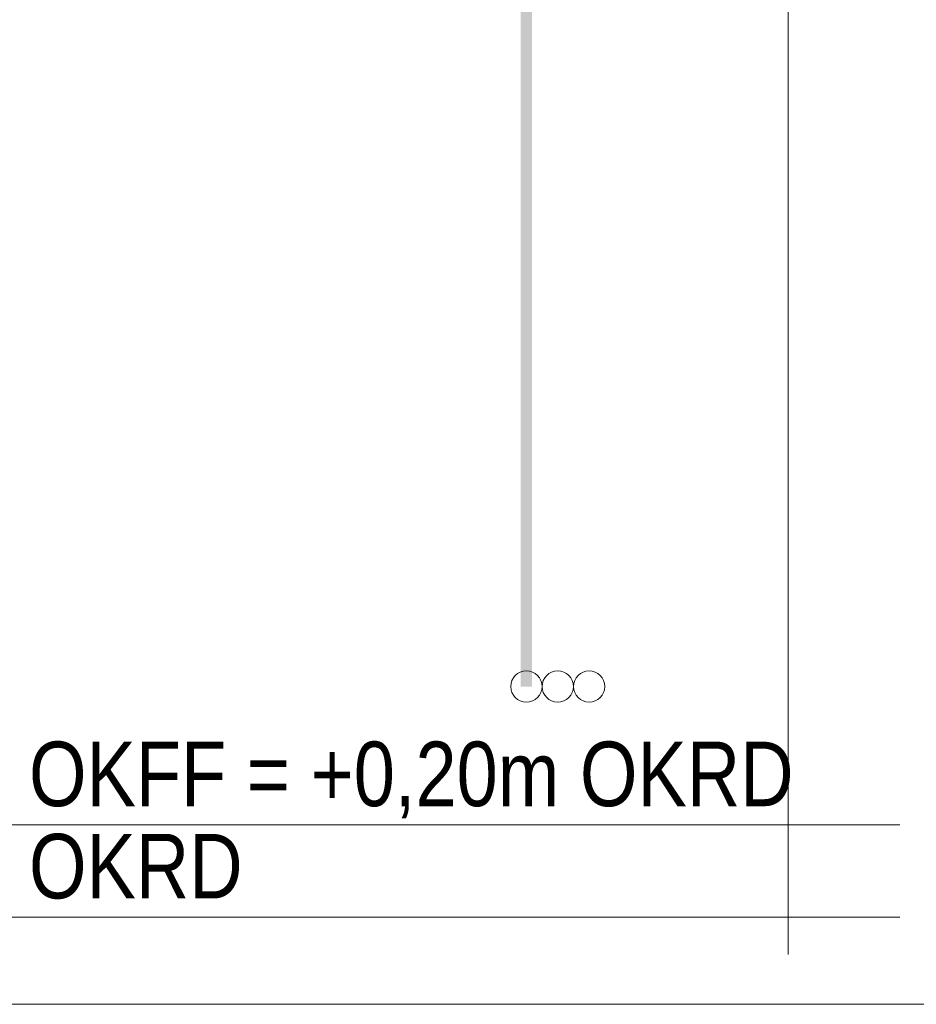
# Model space of a CAD drawing. Extents: x -620 to 300, y 62 to 1162.
# Tile 185 of 256: x 150 to 169, y 784 to 806. Entities that reach past the tile are written whole.
import ezdxf
from ezdxf.lldxf.tags import DXFTag

# ---------------------------------------------------------------- set-up
doc = ezdxf.new("R2010")
doc.units = 0
doc.layers.get('0').update_dxf_attribs({"lineweight": 13})
doc.layers.add('E_Betonbaudose', color=1, linetype='Continuous', lineweight=13, true_color=0xff0000)
doc.layers.add('E_Detail_Beschriftung', color=7, linetype='Continuous', lineweight=13, true_color=0x009900)
doc.layers.add('E_Detail_Linie_Text_Bem', color=7, linetype='Continuous', lineweight=13)
doc.styles.get("Standard").update_dxf_attribs({"font": 'ARIALN.TTF'})
tags = doc.linetypes.add('fein_strichliert-A06G94UT8I', pattern=[4, 1, -2, 1]).pattern_tags.tags
tags[8:9] = [DXFTag(74, 4), DXFTag(75, 0), DXFTag(340, '0'), DXFTag(46, 0.0), DXFTag(50, 0.0), DXFTag(44, 0.0), DXFTag(45, 0.0)]
tags[6:7] = [DXFTag(74, 4), DXFTag(75, 0), DXFTag(340, '0'), DXFTag(46, 0.0), DXFTag(50, 0.0), DXFTag(44, 0.0), DXFTag(45, 0.0)]
tags[4:5] = [DXFTag(74, 4), DXFTag(75, 0), DXFTag(340, '0'), DXFTag(46, 0.0), DXFTag(50, 0.0), DXFTag(44, 0.0), DXFTag(45, 0.0)]

# ---------------------------------------------------------------- blocks, each defined once
blk = doc.blocks.new('Referenz-A06G94UW8I')
at = {"layer": 'E_Betonbaudose', "linetype": 'Continuous', "ltscale": 0.13}
for centre in [(160.873, 791.227), (161.553, 791.227), (162.233, 791.227)]:
    blk.add_circle(centre, 0.34, dxfattribs=at)
at = {"layer": 'E_Detail_Linie_Text_Bem', "linetype": 'fein_strichliert-A06G94UT8I', "ltscale": 0.65}
for p, q in [((166.549, 785.419), (166.549, 838.298)), ((122.824, 784.337), (182.567, 784.337))]:
    blk.add_line(p, q, dxfattribs=at)
at = {"layer": 'E_Detail_Linie_Text_Bem', "linetype": 'Continuous', "ltscale": 0.13}
for p, q in [((130.84, 788.227), (168.97, 788.227)), ((130.84, 786.227), (168.97, 786.227))]:
    blk.add_line(p, q, dxfattribs=at)
blk.add_solid([(160.998, 825.228), (160.998, 791.227), (160.748, 825.226), (160.748, 791.227)], dxfattribs=at)
at = {"layer": 'E_Detail_Beschriftung', "linetype": 'Continuous', "ltscale": 0.13, "char_height": 1.4, "attachment_point": 1}
for s, insert in [('{\\fArial Narrow;OKFF = +0,20m OKRD}', (150.088, 790.033)), ('{\\fArial Narrow;OKRD}', (150.088, 788.033))]:
    blk.add_mtext(s, dxfattribs=dict(at, insert=insert))

msp = doc.modelspace()

# ---------------------------------------------------------------- block references
at = {"color": 8, "lineweight": 25, "ltscale": 0.25, "true_color": 0x808080}
msp.add_blockref('Referenz-A06G94UW8I', (0, 0), dxfattribs=at)

doc.saveas('drawing.dxf')
